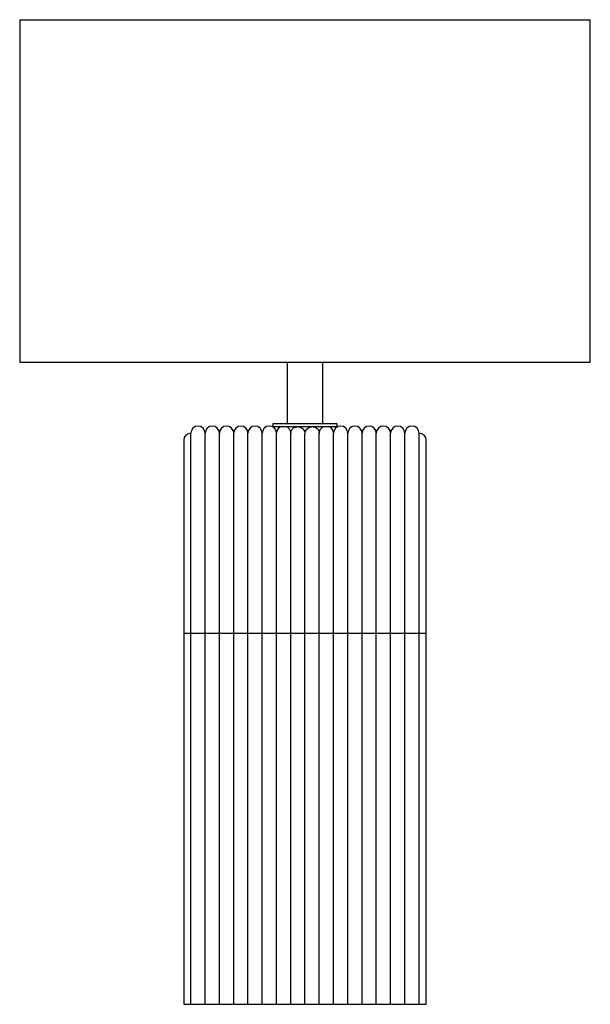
# Paper-space layout '_Derecha' of a CAD drawing. Header units: millimetres. Extents: x -280 to 120, y 0 to 690.
import ezdxf

# ---------------------------------------------------------------- set-up
doc = ezdxf.new("R2010")
doc.units = ezdxf.units.MM

psp = doc.layouts.new('_Derecha')

# ---------------------------------------------------------------- linework, layer by layer
at = {"color": 7, "linetype": 'Continuous', "lineweight": 25}
for p, q in [((-280, 690), (-280, 450)), ((-280, 690), (120, 690)), ((120, 450), (120, 690)), ((-280, 450), (120, 450)), ((-92.5, 450), (-92.5, 406.71)), ((-67.5, 406.71), (-67.5, 450)), ((-160, 0), (-160, 400.25)), ((-150, 0), (-150, 400.25)), ((-140, 0), (-140, 400.25)), ((-130, 0), (-130, 400.25)), ((-120, 0), (-120, 400.25)), ((-110, 0), (-110, 400.25)), ((-102.51, 406.71), (-102.51, 404.71)), ((-57.49, 406.71), (-102.51, 406.71)), ((-57.49, 404.71), (-102.51, 404.71)), ((-100, 0), (-100, 400.25)), ((-92.5, 404.71), (-92.5, 404.54)), ((-67.5, 404.58), (-67.5, 404.71)), ((-60, 0), (-60, 400.25)), ((-57.49, 404.71), (-57.49, 406.71)), ((-50, 0), (-50, 400.25)), ((-40, 0), (-40, 400.25)), ((-30, 0), (-30, 400.25)), ((-20, 0), (-20, 400.25)), ((-10, 0), (-10, 400.25)), ((0, 0), (0, 400.25)), ((-165, 395.25), (-165, 0)), ((-90, 0), (-90, 400.05)), ((-80, 0), (-80, 399.69)), ((-70, 0), (-70, 400.05)), ((5, 0), (5, 395.25)), ((-165, 260), (5, 260)), ((-165, 0), (5, 0))]:
    psp.add_line(p, q, dxfattribs=at)
for centre, start, end in [((-160, 395.25), 90, 180), ((-155, 400.25), 0, 180), ((-145, 400.25), 0, 180), ((-135, 400.25), 0, 180), ((-125, 400.25), 0, 180), ((-115, 400.25), 0, 180), ((-105, 400.25), 0, 180), ((-95, 400.25), 116.83647, 180), ((-95, 400.25), 59.11647, 63.29321), ((-65, 400.25), 116.83647, 120), ((-65, 400.25), 0, 63.29321), ((-55, 400.25), 0, 180), ((-45, 400.25), 0, 180), ((-35, 400.25), 0, 180), ((-25, 400.25), 0, 180), ((-15, 400.25), 0, 180), ((-5, 400.25), 0, 180), ((0, 395.25), 0, 90)]:
    psp.add_arc(centre, 5, start, end, dxfattribs=at)
for points, knots in [([(-92.44, 404.54), (-92.41, 404.52), (-92.36, 404.49), (-91.6, 403.9), (-90.83, 402.95), (-90.29, 401.88), (-90.03, 400.88), (-90.01, 400.28), (-90, 400.05)], [0, 0, 0, 0, 0.257997, 0.512316, 0.687035, 0.821372, 0.932517, 1, 1, 1, 1]), ([(-90, 400.05), (-89.98, 400.37), (-89.94, 401.11), (-89.51, 402.33), (-88.66, 403.48), (-87.4, 404.43), (-86.28, 404.62), (-85.73, 404.71)], [0, 0, 0, 0, 0.120384, 0.281516, 0.516721, 0.76192, 1, 1, 1, 1]), ([(-84.81, 404.71), (-84.35, 404.67), (-83.34, 404.6), (-81.89, 403.75), (-80.73, 402.47), (-80.1, 401.05), (-80.03, 400.09), (-80, 399.69)], [0, 0, 0, 0, 0.1885254, 0.417386, 0.6318421, 0.8468192, 1, 1, 1, 1]), ([(-80, 399.69), (-79.98, 400.04), (-79.92, 400.95), (-79.35, 402.36), (-78.23, 403.64), (-76.88, 404.48), (-75.95, 404.64), (-75.54, 404.71)], [0, 0, 0, 0, 0.140456, 0.368501, 0.596478, 0.822683, 1, 1, 1, 1]), ([(-74.23, 404.71), (-74.04, 404.7), (-73.27, 404.67), (-72.05, 404.05), (-70.91, 403.02), (-70.26, 401.76), (-70.02, 400.78), (-70.01, 400.23), (-70, 400.05)], [0, 0, 0, 0, 0.080844, 0.325839, 0.605748, 0.790459, 0.932671, 1, 1, 1, 1]), ([(-70, 400.05), (-69.98, 400.35), (-69.95, 400.99), (-69.67, 401.93), (-69.18, 402.94), (-68.41, 403.89), (-67.63, 404.5), (-67.6, 404.51), (-67.58, 404.52)], [0, 0, 0, 0, 0.087307, 0.189363, 0.304352, 0.485488, 0.745592, 1, 1, 1, 1])]:
    psp.add_open_spline(points, degree=3, knots=knots, dxfattribs=at)

doc.saveas('drawing.dxf')
